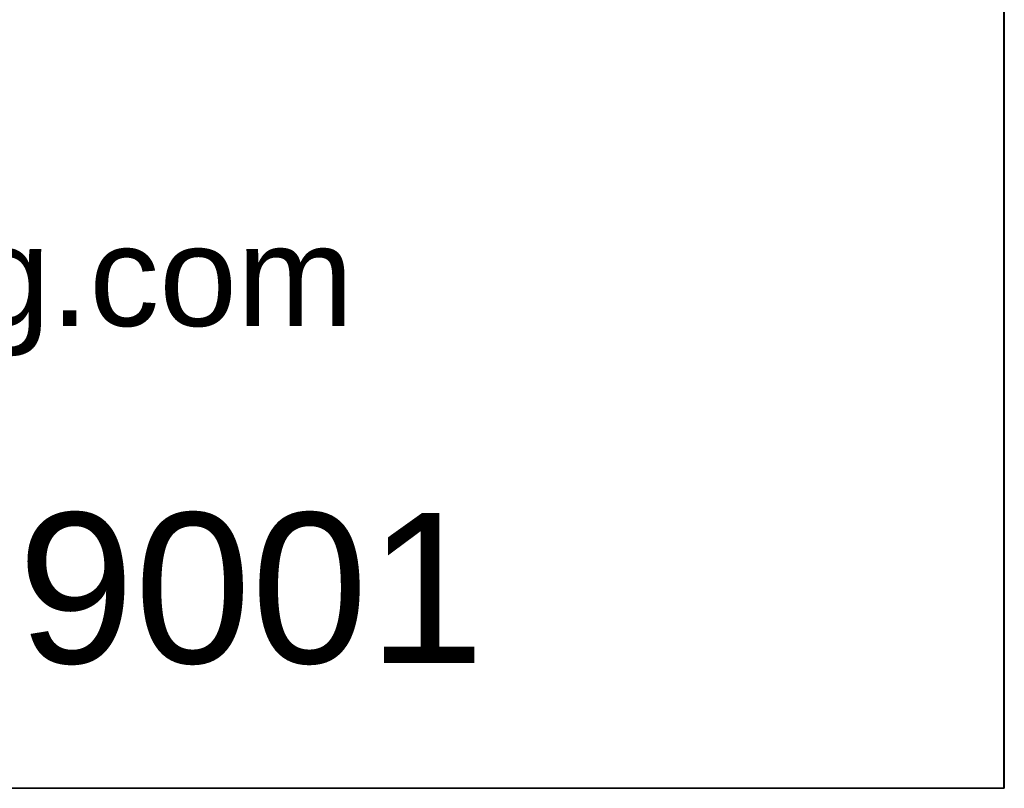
# Model space of a CAD drawing. Header units: inches. Extents: x 0 to 80, y 0 to 59.8.
# Tile 13 of 30: x 75.2 to 80, y 0 to 3.7. Entities that reach past the tile are written whole.
import ezdxf

# ---------------------------------------------------------------- set-up
doc = ezdxf.new("R2010")
doc.units = ezdxf.units.IN
doc.header["$MEASUREMENT"] = 0
doc.layers.add('Default', color=7, linetype='Continuous')

# ---------------------------------------------------------------- blocks, each defined once
blk = doc.blocks.new('Block13')
at = {"layer": 'Default', "color": 7, "linetype": 'Continuous'}
for p, q in [((3.51548, 1.6479), (3.51548, 0)), ((3.51548, 0), (0, 0))]:
    blk.add_line(p, q, dxfattribs=at)
at = {"layer": 'Default', "insert": (1.36789, 0.56137), "char_height": 0.1, "width": 1.5722817, "attachment_point": 1}
blk.add_mtext('{\\fArial|b0||i0||c0|p34;\\C7;\\W1.;www.hammondmfg.com}', dxfattribs=at)
blk = doc.blocks.new('Block11')
at = {"layer": 'Default', "color": 7}
blk.add_blockref('Block13', (0, 0), dxfattribs=at)
blk = doc.blocks.new('Block10')
at = {"layer": 'Default', "color": 7}
blk.add_blockref('Block11', (0, 0), dxfattribs=at)
blk = doc.blocks.new('Block2')
at = {"layer": 'Default', "color": 7, "linetype": 'Continuous'}
blk.add_line((0, 0), (52.732, 0), dxfattribs=at)
at = {"layer": 'Default', "color": 7, "xscale": 15, "yscale": 15, "zscale": 15}
blk.add_blockref('Block10', (0, 0), dxfattribs=at)
at = {"layer": 'Default', "insert": (36.389, 4.123), "char_height": 2.25, "width": 17.21739, "attachment_point": 2}
blk.add_mtext('{\\fArial|b0||i0||c0|p34;\\C7;\\W1.;PBPS19001}', dxfattribs=at)
blk = doc.blocks.new('Block222')
at = {"layer": 'Default', "color": 7}
blk.add_blockref('Block2', (53.834, -49.503), dxfattribs=at)

msp = doc.modelspace()

# ---------------------------------------------------------------- linework, layer by layer
at = {"layer": 'Default', "color": 7, "linetype": 'Continuous'}
for p, q in [((80, 0), (80, 59.7829)), ((0, 0), (79.9999, 0))]:
    msp.add_line(p, q, dxfattribs=at)

# ---------------------------------------------------------------- block references
at = {"layer": 'Default', "color": 7, "xscale": 0.325, "yscale": 0.325, "zscale": 0.325}
msp.add_blockref('Block222', (45.3678, 16.0888), dxfattribs=at)

doc.saveas('drawing.dxf')
